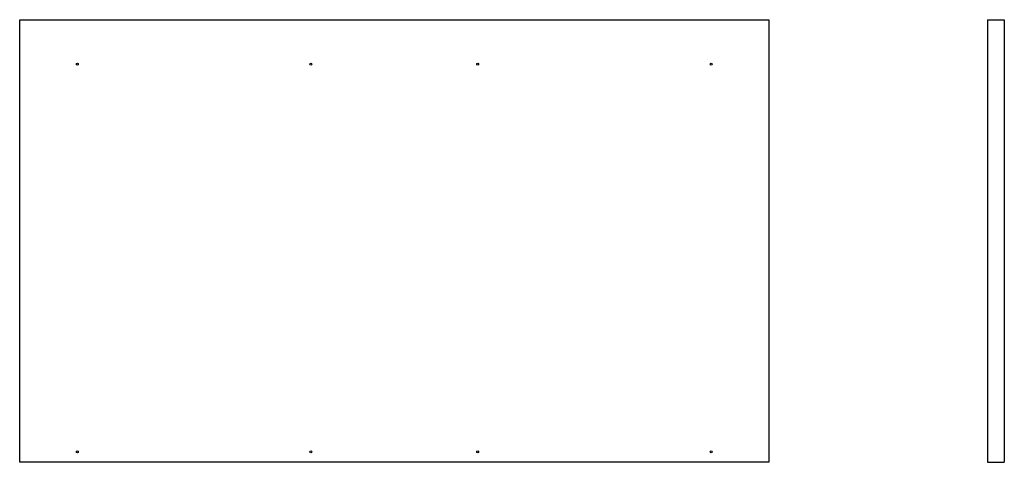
# Model space of a CAD drawing. Header units: inches. Extents: x 17.7 to 76.7, y 26 to 52.5.
import ezdxf

# ---------------------------------------------------------------- set-up
doc = ezdxf.new("R2010")
doc.units = ezdxf.units.IN
doc.header["$LTSCALE"] = 5.984
doc.header["$MEASUREMENT"] = 0
doc.layers.get('0').update_dxf_attribs({"linetype": 'CONTINUOUS'})
doc.layers.add('03_ALL_AXES', color=7, linetype='CONTINUOUS')

msp = doc.modelspace()

# ---------------------------------------------------------------- linework, layer by layer
at = {"color": 7, "linetype": 'CONTINUOUS'}
for p, q in [((17.704, 25.958), (17.704, 52.498)), ((17.704, 52.498), (62.616, 52.498)), ((62.616, 52.498), (62.616, 25.958)), ((75.732, 52.498), (75.732, 25.958)), ((75.732, 52.498), (76.732, 52.498)), ((76.732, 52.498), (76.732, 25.958)), ((62.616, 25.958), (17.704, 25.958)), ((75.732, 25.958), (76.732, 25.958))]:
    msp.add_line(p, q, dxfattribs=at)
at = {"layer": '03_ALL_AXES', "color": 7, "linetype": 'CONTINUOUS'}
for centre in [(21.16, 49.833), (35.16, 49.833), (45.16, 49.833), (59.16, 49.833), (21.16, 26.583), (35.16, 26.583), (45.16, 26.583), (59.16, 26.583)]:
    msp.add_circle(centre, 0.059, dxfattribs=at)

doc.saveas('drawing.dxf')
